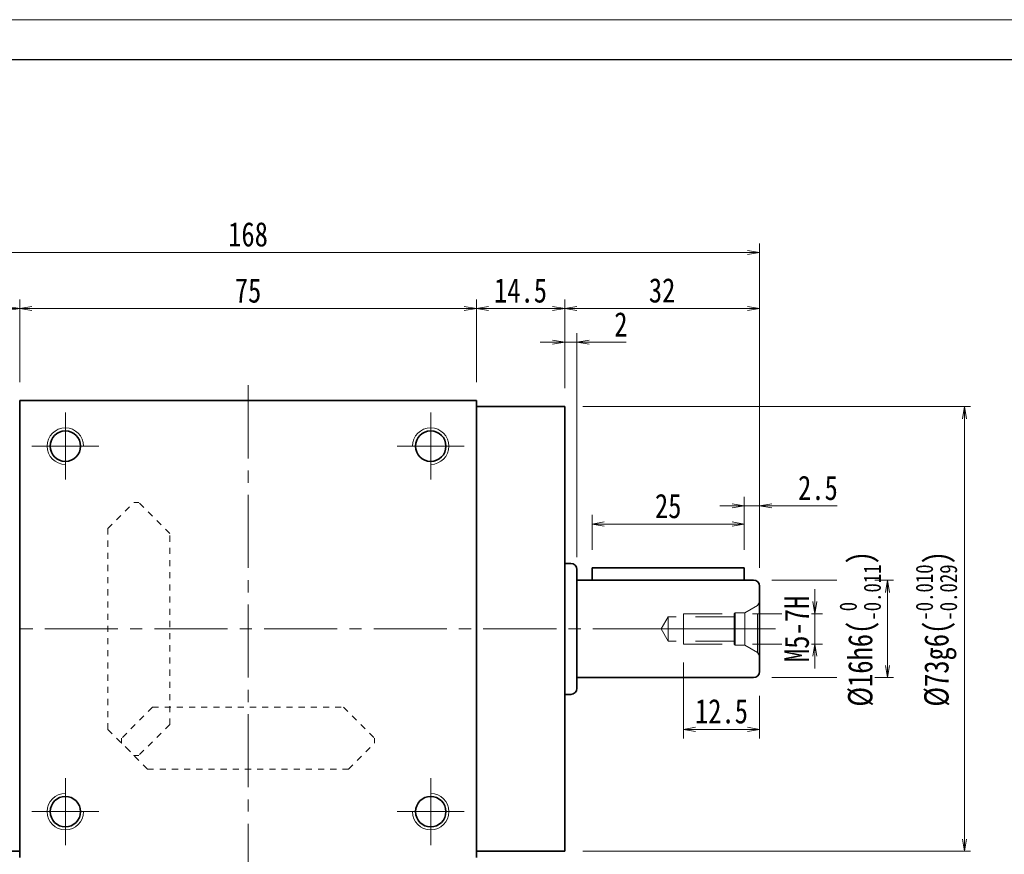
# Model space of a CAD drawing. Header units: millimetres. Extents: x -17 to 538, y -17 to 373.
# Tile 4 of 8: x 115 to 277, y 236 to 373. Entities that reach past the tile are written whole.
import ezdxf

# ---------------------------------------------------------------- set-up
doc = ezdxf.new("R2010")
doc.units = ezdxf.units.MM
for name, pattern in [('HIDDEN', [9.525, 6.35, -3.175]), ('点画线', [18, 12, -2, 2, -2]), ('虚线', [2, 1, -1])]:
    doc.linetypes.add(name, pattern=pattern)
for name, color, linetype, lineweight in [('中心线层', 1, '点画线', 18), ('图框_外框线', 7, 'Continuous', 18), ('尺寸线层', 3, 'Continuous', 18), ('粗实线层', 7, 'Continuous', 35), ('虚线层_1', 6, '虚线', 18)]:
    doc.layers.add(name, color=color, linetype=linetype, lineweight=lineweight)
doc.styles.add('宋体', font='SimSun.ttf', dxfattribs={"width": 0.8})
doc.dimstyles.new('A水平标注$0', dxfattribs={"dimtxt": 3.5, "dimasz": 2, "dimexe": 1.5, "dimexo": 3, "dimgap": 1.1, "dimtad": 1, "dimtoh": 1, "dimdec": 4, "dimdsep": 46, "dimtxsty": '宋体', "dimblk": 'OPEN', "dimcen": 3, "dimclrd": 3, "dimclre": 3, "dimclrt": 6, "dimadec": 0, "dimazin": 0, "dimtm": 1e-09, "dimtfac": 1, "dimtdec": 4, "dimtix": 1, "dimtmove": 0, "dimatfit": 3, "dimldrblk": 'OPEN', "dimfxl": 0, "dimlwd": 13, "dimlwe": 13, "dimarcsym": 0})
doc.dimstyles.new('D直径标注φ25', dxfattribs={"dimtxt": 3.5, "dimasz": 2, "dimexe": 1, "dimexo": 3, "dimtad": 1, "dimtoh": 1, "dimdec": 1, "dimdsep": 46, "dimtxsty": '宋体', "dimblk": 'OPEN', "dimcen": 3, "dimclrd": 3, "dimclre": 3, "dimclrt": 130, "dimadec": 0, "dimazin": 0, "dimtm": 1e-09, "dimtfac": 1, "dimtdec": 1, "dimtmove": 0, "dimatfit": 0, "dimldrblk": 'OPEN', "dimfxl": 0, "dimlwd": 13, "dimlwe": 13, "dimarcsym": 0})
doc.dimstyles.new('螺孔(M8-7H)', dxfattribs={"dimtxt": 3.5, "dimasz": 2, "dimexe": 1.25, "dimexo": 3, "dimtad": 1, "dimtoh": 1, "dimdec": 4, "dimdsep": 46, "dimtxsty": '宋体', "dimblk": 'OPEN', "dimcen": 3, "dimclrd": 3, "dimclre": 3, "dimclrt": 2, "dimadec": 0, "dimazin": 0, "dimtm": 1e-09, "dimtfac": 1, "dimtdec": 4, "dimtmove": 0, "dimatfit": 3, "dimldrblk": 'OPEN', "dimfxl": 0, "dimlwd": 9, "dimlwe": 9, "dimarcsym": 0})

# ---------------------------------------------------------------- blocks, each defined once
blk = doc.blocks.new('_Open')
at = {"color": 0, "linetype": 'ByBlock', "lineweight": -2}
for p, q in [((-1, 0.167), (0, 0)), ((-1, -0.167), (0, 0)), ((0, 0), (-1, 0))]:
    blk.add_line(p, q, dxfattribs=at)
blk = doc.blocks.new('*D14')
at = {"layer": 'Defpoints', "color": 0, "transparency": 16777216}
for p in [(190.4, 325.7), (115.4, 310.6), (190.4, 310.6)]:
    blk.add_point(p, dxfattribs=at)
at = {"layer": '尺寸线层', "color": 3, "lineweight": 13, "transparency": 16777216}
for p, q in [((115.4, 313.6), (115.4, 327.2)), ((190.4, 313.6), (190.4, 327.2)), ((117.4, 325.7), (188.4, 325.7))]:
    blk.add_line(p, q, dxfattribs=at)
at = {"layer": '尺寸线层', "color": 3, "lineweight": 13, "transparency": 16777216, "xscale": 2, "yscale": 2, "zscale": 2}
for p, rotation in [((115.4, 325.7), 179.9999999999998), ((190.4, 325.7), 359.9999999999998)]:
    blk.add_blockref('_Open', p, dxfattribs=dict(at, rotation=rotation))
at = {"layer": '尺寸线层', "color": 6, "transparency": 16777216, "insert": (152.9, 328.63), "char_height": 4, "attachment_point": 5, "style": '宋体', "bg_fill": 3, "box_fill_scale": 1.1, "bg_fill_color": 257, "bg_fill_transparency": 0}
blk.add_mtext('75', dxfattribs=at)
blk = doc.blocks.new('*D15')
at = {"layer": 'Defpoints', "color": 0, "transparency": 16777216}
for p in [(100.9, 325.7), (115.4, 310.6), (100.9, 309.6)]:
    blk.add_point(p, dxfattribs=at)
at = {"layer": '尺寸线层', "color": 3, "lineweight": 13, "transparency": 16777216}
for p, q in [((100.9, 312.6), (100.9, 327.2)), ((115.4, 313.6), (115.4, 327.2)), ((113.4, 325.7), (102.9, 325.7))]:
    blk.add_line(p, q, dxfattribs=at)
at = {"layer": '尺寸线层', "color": 3, "lineweight": 13, "transparency": 16777216, "xscale": 2, "yscale": 2, "zscale": 2, "rotation": 180}
blk.add_blockref('_Open', (100.9, 325.7), dxfattribs=at)
at = {"layer": '尺寸线层', "color": 3, "lineweight": 13, "transparency": 16777216, "xscale": 2, "yscale": 2, "zscale": 2}
blk.add_blockref('_Open', (115.4, 325.7), dxfattribs=at)
at = {"layer": '尺寸线层', "color": 6, "transparency": 16777216, "insert": (108.15, 328.64), "char_height": 4, "attachment_point": 5, "style": '宋体', "bg_fill": 3, "box_fill_scale": 1.1, "bg_fill_color": 257, "bg_fill_transparency": 0}
blk.add_mtext('14.5', dxfattribs=at)
blk = doc.blocks.new('*D17')
at = {"layer": 'Defpoints', "color": 0, "transparency": 16777216}
for p in [(68.9, 334.89), (68.9, 280.1), (236.9, 280.1)]:
    blk.add_point(p, dxfattribs=at)
at = {"layer": '尺寸线层', "color": 3, "lineweight": 13, "transparency": 16777216}
for p, q in [((68.9, 283.1), (68.9, 336.39)), ((236.9, 283.1), (236.9, 336.39)), ((234.9, 334.89), (70.9, 334.89))]:
    blk.add_line(p, q, dxfattribs=at)
at = {"layer": '尺寸线层', "color": 3, "lineweight": 13, "transparency": 16777216, "xscale": 2, "yscale": 2, "zscale": 2, "rotation": 180}
blk.add_blockref('_Open', (68.9, 334.89), dxfattribs=at)
at = {"layer": '尺寸线层', "color": 3, "lineweight": 13, "transparency": 16777216, "xscale": 2, "yscale": 2, "zscale": 2}
blk.add_blockref('_Open', (236.9, 334.89), dxfattribs=at)
at = {"layer": '尺寸线层', "color": 6, "transparency": 16777216, "insert": (152.9, 337.85), "char_height": 4, "attachment_point": 5, "style": '宋体', "bg_fill": 3, "box_fill_scale": 1.1, "bg_fill_color": 257, "bg_fill_transparency": 0}
blk.add_mtext('168', dxfattribs=at)
blk = doc.blocks.new('*D19')
at = {"layer": 'Defpoints', "color": 0, "transparency": 16777216}
for p in [(206.9, 320.17), (204.9, 309.6), (206.9, 281.85)]:
    blk.add_point(p, dxfattribs=at)
at = {"layer": '尺寸线层', "color": 3, "lineweight": 13, "transparency": 16777216}
for p, q in [((202.9, 320.17), (200.9, 320.17)), ((204.9, 312.6), (204.9, 321.67)), ((204.9, 320.17), (206.9, 320.17)), ((206.9, 284.85), (206.9, 321.67)), ((212.25, 320.17), (208.9, 320.17)), ((215.02, 320.17), (212.25, 320.17))]:
    blk.add_line(p, q, dxfattribs=at)
at = {"layer": '尺寸线层', "color": 3, "lineweight": 13, "transparency": 16777216, "xscale": 2, "yscale": 2, "zscale": 2}
blk.add_blockref('_Open', (204.9, 320.17), dxfattribs=at)
at = {"layer": '尺寸线层', "color": 3, "lineweight": 13, "transparency": 16777216, "xscale": 2, "yscale": 2, "zscale": 2, "rotation": 180}
blk.add_blockref('_Open', (206.9, 320.17), dxfattribs=at)
at = {"layer": '尺寸线层', "color": 6, "transparency": 16777216, "insert": (214.13, 323.1), "char_height": 4, "attachment_point": 5, "style": '宋体', "bg_fill": 3, "box_fill_scale": 1.1, "bg_fill_color": 257, "bg_fill_transparency": 0}
blk.add_mtext('2', dxfattribs=at)
blk = doc.blocks.new('*D20')
at = {"layer": 'Defpoints', "color": 0, "transparency": 16777216}
for p in [(236.9, 325.7), (204.9, 309.6), (236.9, 280.1)]:
    blk.add_point(p, dxfattribs=at)
at = {"layer": '尺寸线层', "color": 3, "lineweight": 13, "transparency": 16777216}
for p, q in [((204.9, 312.6), (204.9, 327.2)), ((236.9, 283.1), (236.9, 327.2)), ((206.9, 325.7), (234.9, 325.7))]:
    blk.add_line(p, q, dxfattribs=at)
at = {"layer": '尺寸线层', "color": 3, "lineweight": 13, "transparency": 16777216, "xscale": 2, "yscale": 2, "zscale": 2}
for p, rotation in [((204.9, 325.7), 179.9999999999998), ((236.9, 325.7), 359.9999999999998)]:
    blk.add_blockref('_Open', p, dxfattribs=dict(at, rotation=rotation))
at = {"layer": '尺寸线层', "color": 6, "transparency": 16777216, "insert": (220.9, 328.65), "char_height": 4, "attachment_point": 5, "style": '宋体', "bg_fill": 3, "box_fill_scale": 1.1, "bg_fill_color": 257, "bg_fill_transparency": 0}
blk.add_mtext('32', dxfattribs=at)
blk = doc.blocks.new('*D21')
at = {"layer": 'Defpoints', "color": 0, "transparency": 16777216}
for p in [(236.9, 293.3), (234.4, 283.1), (236.9, 280.1)]:
    blk.add_point(p, dxfattribs=at)
at = {"layer": '尺寸线层', "color": 3, "lineweight": 13, "transparency": 16777216}
for p, q in [((234.4, 286.1), (234.4, 294.8)), ((236.9, 283.1), (236.9, 294.8)), ((232.4, 293.3), (230.4, 293.3)), ((234.4, 293.3), (236.9, 293.3)), ((242.32, 293.3), (238.9, 293.3)), ((249.67, 293.3), (242.32, 293.3))]:
    blk.add_line(p, q, dxfattribs=at)
at = {"layer": '尺寸线层', "color": 3, "lineweight": 13, "transparency": 16777216, "xscale": 2, "yscale": 2, "zscale": 2}
blk.add_blockref('_Open', (234.4, 293.3), dxfattribs=at)
at = {"layer": '尺寸线层', "color": 3, "lineweight": 13, "transparency": 16777216, "xscale": 2, "yscale": 2, "zscale": 2, "rotation": 180}
blk.add_blockref('_Open', (236.9, 293.3), dxfattribs=at)
at = {"layer": '尺寸线层', "color": 6, "transparency": 16777216, "insert": (246.49, 296.23), "char_height": 4, "attachment_point": 5, "style": '宋体', "bg_fill": 3, "box_fill_scale": 1.1, "bg_fill_color": 257, "bg_fill_transparency": 0}
blk.add_mtext('2.5', dxfattribs=at)
blk = doc.blocks.new('*D22')
at = {"layer": 'Defpoints', "color": 0, "transparency": 16777216}
for p in [(209.4, 290.32), (209.4, 283.1), (234.4, 283.1)]:
    blk.add_point(p, dxfattribs=at)
at = {"layer": '尺寸线层', "color": 3, "lineweight": 13, "transparency": 16777216}
for p, q in [((209.4, 286.1), (209.4, 291.82)), ((234.4, 286.1), (234.4, 291.82)), ((232.4, 290.32), (211.4, 290.32))]:
    blk.add_line(p, q, dxfattribs=at)
at = {"layer": '尺寸线层', "color": 3, "lineweight": 13, "transparency": 16777216, "xscale": 2, "yscale": 2, "zscale": 2, "rotation": 180}
blk.add_blockref('_Open', (209.4, 290.32), dxfattribs=at)
at = {"layer": '尺寸线层', "color": 3, "lineweight": 13, "transparency": 16777216, "xscale": 2, "yscale": 2, "zscale": 2}
blk.add_blockref('_Open', (234.4, 290.32), dxfattribs=at)
at = {"layer": '尺寸线层', "color": 6, "transparency": 16777216, "insert": (221.9, 293.25), "char_height": 4, "attachment_point": 5, "style": '宋体', "bg_fill": 3, "box_fill_scale": 1.1, "bg_fill_color": 257, "bg_fill_transparency": 0}
blk.add_mtext('25', dxfattribs=at)
blk = doc.blocks.new('23343f')
at = {"layer": '中心线层', "linetype": '点画线', "lineweight": 18}
blk.add_line((17.47, 0), (-1.33, 0), dxfattribs=at)
at = {"layer": '粗实线层', "color": 6, "linetype": 'HIDDEN', "lineweight": 18}
for p, q in [((0, -4.4), (0, 4.4)), ((0, 4.4), (0.32, 3.85)), ((2.4, 2.65), (0.32, 3.85)), ((0.32, -3.85), (0.32, 3.85)), ((4, 2.65), (2.4, 2.65)), ((2.4, -2.65), (2.4, 2.65)), ((4.15, 2.5), (4, 2.65)), ((4, -2.65), (4, 2.65)), ((12.5, 2.5), (4.15, 2.5)), ((4.15, -2.5), (4.15, 2.5)), ((4.15, 2), (15, 2)), ((12.5, -2.5), (12.5, 2.5)), ((15, 2), (16.15, 0)), ((15, 2), (15, -2)), ((15, -2), (16.15, 0)), ((2.4, -2.65), (0.32, -3.85)), ((4, -2.65), (2.4, -2.65)), ((4.15, -2.5), (4, -2.65)), ((4.15, -2), (15, -2)), ((12.5, -2.5), (4.15, -2.5)), ((0, -4.4), (0.32, -3.85))]:
    blk.add_line(p, q, dxfattribs=at)
blk = doc.blocks.new('*D23')
at = {"layer": 'Defpoints', "color": 0, "transparency": 16777216}
for p in [(232.75, 275.6), (232.75, 270.6), (245.97, 270.6)]:
    blk.add_point(p, dxfattribs=at)
at = {"layer": '尺寸线层', "color": 3, "lineweight": 9, "transparency": 16777216}
for p, q in [((245.97, 277.6), (245.97, 279.6)), ((235.75, 275.6), (247.22, 275.6)), ((245.97, 275.6), (245.97, 270.6)), ((235.75, 270.6), (247.22, 270.6)), ((245.97, 268.6), (245.97, 266.6))]:
    blk.add_line(p, q, dxfattribs=at)
at = {"layer": '尺寸线层', "color": 3, "lineweight": 9, "transparency": 16777216, "xscale": 2, "yscale": 2, "zscale": 2}
for p, rotation in [((245.97, 275.6), 270), ((245.97, 270.6), 90)]:
    blk.add_blockref('_Open', p, dxfattribs=dict(at, rotation=rotation))
at = {"layer": '尺寸线层', "color": 2, "transparency": 16777216, "insert": (243.03, 273.1), "char_height": 4, "attachment_point": 5, "rotation": 90, "style": '宋体', "bg_fill": 3, "box_fill_scale": 1.1, "bg_fill_color": 257, "bg_fill_transparency": 0}
blk.add_mtext('M5-7H', dxfattribs=at)
blk = doc.blocks.new('*D24')
at = {"layer": 'Defpoints', "color": 0, "transparency": 16777216}
for p in [(224.4, 270.6), (236.9, 265.1), (224.4, 256.61)]:
    blk.add_point(p, dxfattribs=at)
at = {"layer": '尺寸线层', "color": 3, "lineweight": 13, "transparency": 16777216}
for p, q in [((224.4, 267.6), (224.4, 255.11)), ((236.9, 262.1), (236.9, 255.11)), ((234.9, 256.61), (226.4, 256.61))]:
    blk.add_line(p, q, dxfattribs=at)
at = {"layer": '尺寸线层', "color": 3, "lineweight": 13, "transparency": 16777216, "xscale": 2, "yscale": 2, "zscale": 2, "rotation": 180}
blk.add_blockref('_Open', (224.4, 256.61), dxfattribs=at)
at = {"layer": '尺寸线层', "color": 3, "lineweight": 13, "transparency": 16777216, "xscale": 2, "yscale": 2, "zscale": 2}
blk.add_blockref('_Open', (236.9, 256.61), dxfattribs=at)
at = {"layer": '尺寸线层', "color": 6, "transparency": 16777216, "insert": (230.65, 259.56), "char_height": 4, "attachment_point": 5, "style": '宋体', "bg_fill": 3, "box_fill_scale": 1.1, "bg_fill_color": 257, "bg_fill_transparency": 0}
blk.add_mtext('12.5', dxfattribs=at)
blk = doc.blocks.new('*D25')
at = {"layer": 'Defpoints', "color": 0, "transparency": 16777216}
for p in [(204.9, 325.7), (190.4, 310.6), (204.9, 309.6)]:
    blk.add_point(p, dxfattribs=at)
at = {"layer": '尺寸线层', "color": 3, "lineweight": 13, "transparency": 16777216}
for p, q in [((190.4, 313.6), (190.4, 327.2)), ((204.9, 312.6), (204.9, 327.2)), ((192.4, 325.7), (202.9, 325.7))]:
    blk.add_line(p, q, dxfattribs=at)
at = {"layer": '尺寸线层', "color": 3, "lineweight": 13, "transparency": 16777216, "xscale": 2, "yscale": 2, "zscale": 2, "rotation": 180}
blk.add_blockref('_Open', (190.4, 325.7), dxfattribs=at)
at = {"layer": '尺寸线层', "color": 3, "lineweight": 13, "transparency": 16777216, "xscale": 2, "yscale": 2, "zscale": 2}
blk.add_blockref('_Open', (204.9, 325.7), dxfattribs=at)
at = {"layer": '尺寸线层', "color": 6, "transparency": 16777216, "insert": (197.65, 328.64), "char_height": 4, "attachment_point": 5, "style": '宋体', "bg_fill": 3, "box_fill_scale": 1.1, "bg_fill_color": 257, "bg_fill_transparency": 0}
blk.add_mtext('14.5', dxfattribs=at)
blk = doc.blocks.new('*D26')
at = {"layer": 'Defpoints', "color": 0, "transparency": 16777216}
for p in [(235.9, 281.1), (235.9, 265.1)]:
    blk.add_point(p, dxfattribs=at)
at = {"layer": '尺寸线层', "color": 3, "lineweight": 13, "transparency": 16777216}
for p, q in [((238.9, 281.1), (258.91, 281.1)), ((257.91, 279.1), (257.91, 267.1)), ((238.9, 265.1), (258.91, 265.1))]:
    blk.add_line(p, q, dxfattribs=at)
at = {"layer": '尺寸线层', "color": 3, "lineweight": 13, "transparency": 16777216, "xscale": 2, "yscale": 2, "zscale": 2}
for p, rotation in [((257.91, 281.1), 90), ((257.91, 265.1), 270)]:
    blk.add_blockref('_Open', p, dxfattribs=dict(at, rotation=rotation))
at = {"layer": '尺寸线层', "color": 130, "transparency": 16777216, "insert": (253.43, 273.1), "char_height": 4, "attachment_point": 5, "rotation": 90, "style": '宋体', "bg_fill": 3, "box_fill_scale": 1.1, "bg_fill_color": 257, "bg_fill_transparency": 0}
blk.add_mtext('{\\A1;\\A1;%%C16h6({\\H0.707107x;\\S 0^ -0.011;})}', dxfattribs=at)
at = {"layer": 'Defpoints', "color": 0, "transparency": 16777216}
blk.add_point((257.91, 265.1), dxfattribs=at)
blk = doc.blocks.new('*D27')
at = {"layer": 'Defpoints', "color": 0, "transparency": 16777216}
for p in [(204.9, 309.6), (204.9, 236.6), (270.55, 236.6)]:
    blk.add_point(p, dxfattribs=at)
at = {"layer": '尺寸线层', "color": 3, "lineweight": 13, "transparency": 16777216}
for p, q in [((207.9, 309.6), (271.55, 309.6)), ((270.55, 307.6), (270.55, 238.6)), ((207.9, 236.6), (271.55, 236.6))]:
    blk.add_line(p, q, dxfattribs=at)
at = {"layer": '尺寸线层', "color": 3, "lineweight": 13, "transparency": 16777216, "xscale": 2, "yscale": 2, "zscale": 2}
for p, rotation in [((270.55, 309.6), 90), ((270.55, 236.6), 270)]:
    blk.add_blockref('_Open', p, dxfattribs=dict(at, rotation=rotation))
at = {"layer": '尺寸线层', "color": 130, "transparency": 16777216, "insert": (265.94, 273.1), "char_height": 4, "attachment_point": 5, "rotation": 90, "style": '宋体', "bg_fill": 3, "box_fill_scale": 1.1, "bg_fill_color": 257, "bg_fill_transparency": 0}
blk.add_mtext('{\\A1;\\A1;%%C73g6({\\H0.707107x;\\S-0.010^ -0.029;})}', dxfattribs=at)

msp = doc.modelspace()

# ---------------------------------------------------------------- linework, layer by layer
at = {"layer": '中心线层'}
for p, q in [((152.90137, 229.09859), (152.90137, 313.59859)), ((122.90137, 297.59859), (122.90137, 308.59859)), ((182.90137, 308.59859), (182.90137, 297.59859)), ((117.40137, 303.09859), (128.40137, 303.09859)), ((177.40137, 303.09859), (188.40137, 303.09859)), ((65.53574, 273.09859), (240.26699, 273.09859)), ((122.90137, 237.59859), (122.90137, 248.59859)), ((182.90137, 248.59859), (182.90137, 237.59859)), ((128.40137, 243.09859), (117.40137, 243.09859)), ((188.40137, 243.09859), (177.40137, 243.09859))]:
    msp.add_line(p, q, dxfattribs=at)
at = {"layer": '粗实线层'}
for p, q in [((115.40137, 310.59859), (190.40137, 310.59859)), ((115.40137, 309.69859), (115.40137, 310.59859)), ((115.40137, 310.59859), (115.40137, 235.59859)), ((190.40137, 310.59859), (190.40137, 235.59859)), ((190.40137, 309.59859), (204.90137, 309.59859)), ((204.90137, 309.59859), (204.90137, 236.59859)), ((204.90137, 283.84859), (205.90137, 283.84859)), ((206.90137, 282.84859), (206.90137, 263.34859)), ((235.90137, 281.09859), (206.90137, 281.09859)), ((236.90137, 280.09859), (236.90137, 266.09859)), ((235.90137, 265.09859), (206.90137, 265.09859)), ((204.90137, 262.34859), (205.90137, 262.34859)), ((115.40137, 236.59859), (100.90137, 236.59859)), ((190.40137, 236.59859), (204.90137, 236.59859))]:
    msp.add_line(p, q, dxfattribs=at)
for centre in [(122.90137, 303.09859), (182.90137, 303.09859), (122.90137, 243.09859), (182.90137, 243.09859)]:
    msp.add_circle(centre, 2.5, dxfattribs=at)
at = {"layer": '粗实线层', "lineweight": 18}
for centre, start, end in [((122.90137, 303.09859), 0, 270), ((182.90137, 303.09859), 270, 180), ((122.90137, 243.09859), 90, 360), ((182.90137, 243.09859), 180, 90)]:
    msp.add_arc(centre, 3, start, end, dxfattribs=at)
at = {"layer": '粗实线层'}
for centre, start, end in [((205.90137, 282.84859), 0, 90), ((235.90137, 280.09859), 0, 90), ((235.90137, 266.09859), 270, 0), ((205.90137, 263.34859), 270, 360)]:
    msp.add_arc(centre, 1, start, end, dxfattribs=at)
at = {"layer": '虚线层_1', "linetype": '虚线', "lineweight": 18}
for p, q in [((129.90137, 289.59859), (134.17137, 293.86859)), ((134.17137, 293.86859), (134.95979, 293.86859)), ((140.04137, 288.78701), (134.95979, 293.86859)), ((129.90137, 256.59859), (129.90137, 289.59859)), ((140.04137, 257.41016), (140.04137, 288.78701)), ((137.21294, 260.23859), (132.13137, 255.15701)), ((137.21294, 260.23859), (168.58979, 260.23859)), ((168.58979, 260.23859), (173.67137, 255.15701)), ((140.04137, 257.41016), (134.95979, 252.32859)), ((129.90137, 256.59859), (134.17137, 252.32859)), ((132.13137, 254.36859), (132.13137, 255.15701)), ((136.40137, 250.09859), (132.13137, 254.36859)), ((169.40137, 250.09859), (173.67137, 254.36859)), ((173.67137, 254.36859), (173.67137, 255.15701)), ((134.17137, 252.32859), (134.95979, 252.32859)), ((136.40137, 250.09859), (169.40137, 250.09859))]:
    msp.add_line(p, q, dxfattribs=at)

# ---------------------------------------------------------------- block references
at = {"layer": '粗实线层', "xscale": -1}
msp.add_blockref('23343f', (236.90137, 273.09859), dxfattribs=at)

# ---------------------------------------------------------------- next in the draw order: dimensions: what is measured, and where the dimension line sits
at = {"layer": '尺寸线层'}
dim = msp.add_linear_dim(base=(190.40137, 325.69543), p1=(115.40137, 310.59859), p2=(190.40137, 310.59859), dimstyle='A水平标注$0', override={"dimtxt": 4, "dimgap": 1, "dimblk": 'Open', "dimtfill": 1, "dimtfillclr": 256}, dxfattribs=at)
dim.commit()
dim.dimension.update_dxf_attribs({"geometry": '*D14', "text_midpoint": (152.90137, 328.62839)})

# ---------------------------------------------------------------- next in the draw order: dimensions: what is measured, and where the dimension line sits
dim = msp.add_linear_dim(base=(100.90137, 325.69543), p1=(115.40137, 310.59859), p2=(100.90137, 309.59859), dimstyle='A水平标注$0', override={"dimtxt": 4, "dimgap": 1, "dimblk": 'Open', "dimtfill": 1, "dimtfillclr": 256}, dxfattribs=at)
dim.commit()
dim.dimension.update_dxf_attribs({"geometry": '*D15', "text_midpoint": (108.15137, 328.63956)})

# ---------------------------------------------------------------- next in the draw order: dimensions: what is measured, and where the dimension line sits
dim = msp.add_linear_dim(base=(68.90137, 334.89057), p1=(236.90137, 280.09859), p2=(68.90137, 280.09859), dimstyle='A水平标注$0', override={"dimtxt": 4, "dimgap": 1, "dimblk": 'Open', "dimtfill": 1, "dimtfillclr": 256}, dxfattribs=at)
dim.commit()
dim.dimension.update_dxf_attribs({"geometry": '*D17', "text_midpoint": (152.90137, 337.84588)})

# ---------------------------------------------------------------- next in the draw order: dimensions: what is measured, and where the dimension line sits
dim = msp.add_linear_dim(base=(206.90137, 320.16607), p1=(204.90137, 309.59859), p2=(206.90137, 281.84859), dimstyle='A水平标注$0', override={"dimtxt": 4, "dimgap": 1, "dimblk": 'Open', "dimtfill": 1, "dimtfillclr": 256}, dxfattribs=at)
dim.commit()
dim.dimension.update_dxf_attribs({"geometry": '*D19', "text_midpoint": (214.13139, 320.16607), "dimtype": 160})

# ---------------------------------------------------------------- next in the draw order: dimensions: what is measured, and where the dimension line sits
dim = msp.add_linear_dim(base=(236.90137, 325.69543), p1=(204.90137, 309.59859), p2=(236.90137, 280.09859), dimstyle='A水平标注$0', override={"dimtxt": 4, "dimgap": 1, "dimblk": 'Open', "dimtfill": 1, "dimtfillclr": 256}, dxfattribs=at)
dim.commit()
dim.dimension.update_dxf_attribs({"geometry": '*D20', "text_midpoint": (220.90137, 328.65073)})

# ---------------------------------------------------------------- next in the draw order: dimensions: what is measured, and where the dimension line sits
dim = msp.add_linear_dim(base=(204.90137, 325.69543), p1=(190.40137, 310.59859), p2=(204.90137, 309.59859), dimstyle='A水平标注$0', override={"dimtxt": 4, "dimgap": 1, "dimblk": 'Open', "dimtfill": 1, "dimtfillclr": 256}, dxfattribs=at)
dim.commit()
dim.dimension.update_dxf_attribs({"geometry": '*D25', "text_midpoint": (197.65137, 328.63956)})
dim = msp.add_linear_dim(base=(236.90137, 293.29539), p1=(234.40137, 283.09859), p2=(236.90137, 280.09859), dimstyle='A水平标注$0', override={"dimtxt": 4, "dimgap": 1, "dimblk": 'Open', "dimtfill": 1, "dimtfillclr": 256}, dxfattribs=at)
dim.commit()
dim.dimension.update_dxf_attribs({"geometry": '*D21', "text_midpoint": (246.49235, 293.29539), "dimtype": 160})

# ---------------------------------------------------------------- next in the draw order: dimensions: what is measured, and where the dimension line sits
dim = msp.add_linear_dim(base=(209.40137, 290.32053), p1=(234.40137, 283.09859), p2=(209.40137, 283.09859), dimstyle='A水平标注$0', override={"dimtxt": 4, "dimgap": 1, "dimblk": 'Open', "dimtfill": 1, "dimtfillclr": 256}, dxfattribs=at)
dim.commit()
dim.dimension.update_dxf_attribs({"geometry": '*D22', "text_midpoint": (221.90137, 293.25349)})
dim = msp.add_linear_dim(base=(245.9672, 270.59859), p1=(232.75137, 275.59859), p2=(232.75137, 270.59859), angle=270, dimstyle='螺孔(M8-7H)', override={"dimtxt": 4, "dimgap": 1, "dimpost": 'M<>-7H'}, dxfattribs=at)
dim.commit()
dim.dimension.update_dxf_attribs({"geometry": '*D23', "text_midpoint": (245.9672, 273.09859), "dimtype": 160})

# ---------------------------------------------------------------- next in the draw order: linework, layer by layer
at = {"layer": '粗实线层'}
for p, q in [((234.40137, 283.09859), (209.40137, 283.09859)), ((209.40137, 283.09859), (209.40137, 281.09859)), ((234.40137, 281.09859), (234.40137, 283.09859))]:
    msp.add_line(p, q, dxfattribs=at)

# ---------------------------------------------------------------- next in the draw order: dimensions: what is measured, and where the dimension line sits
at = {"layer": '尺寸线层'}
dim = msp.add_linear_dim(base=(224.40137, 256.6134), p1=(236.90137, 265.09859), p2=(224.40137, 270.59859), dimstyle='A水平标注$0', override={"dimtxt": 4, "dimgap": 1, "dimblk": 'Open', "dimtfill": 1, "dimtfillclr": 256}, dxfattribs=at)
dim.commit()
dim.dimension.update_dxf_attribs({"geometry": '*D24', "text_midpoint": (230.65137, 259.55753)})

# ---------------------------------------------------------------- next in the draw order: dimensions: what is measured, and where the dimension line sits
dim = msp.add_linear_dim(base=(257.90831, 265.09859), p1=(235.90137, 281.09859), p2=(235.90137, 265.09859), angle=270, text='{\\A1;\\A1;%%C16h6({\\H0.707107x;\\S 0^ -0.011;})}', dimstyle='D直径标注φ25', override={"dimtxt": 4, "dimgap": 1, "dimpost": 'φ<>', "dimtp": 0, "dimtm": 0.011, "dimtdec": 3, "dimtzin": 8}, dxfattribs=at)
dim.commit()
dim.dimension.update_dxf_attribs({"geometry": '*D26', "text_midpoint": (257.90831, 273.09859), "dimtype": 160})

# ---------------------------------------------------------------- next in the draw order: dimensions: what is measured, and where the dimension line sits
dim = msp.add_linear_dim(base=(270.55325, 236.59859), p1=(204.90137, 309.59859), p2=(204.90137, 236.59859), angle=270, text='{\\A1;\\A1;%%C73g6({\\H0.707107x;\\S-0.010^ -0.029;})}', dimstyle='D直径标注φ25', override={"dimtxt": 4, "dimgap": 1, "dimpost": 'φ<>', "dimtp": -0.01, "dimtm": 0.029, "dimtdec": 3, "dimtzin": 8}, dxfattribs=at)
dim.commit()
dim.dimension.update_dxf_attribs({"geometry": '*D27', "text_midpoint": (265.93673, 273.09859)})

# ---------------------------------------------------------------- next in the draw order: linework, layer by layer
at = {"layer": '图框_外框线', "color": 3}
msp.add_lwpolyline([(-13.71696, -16.76054), (537.60992, -16.76054), (537.60992, 373.10633), (-13.71696, 373.10633)], close=True, dxfattribs=at)
at = {"layer": '图框_外框线', "color": 3, "lineweight": 25}
msp.add_lwpolyline([(19.10012, -10.19712), (531.0465, -10.19712), (531.0465, 366.54291), (19.10012, 366.54291)], close=True, dxfattribs=at)

doc.saveas('drawing.dxf')
